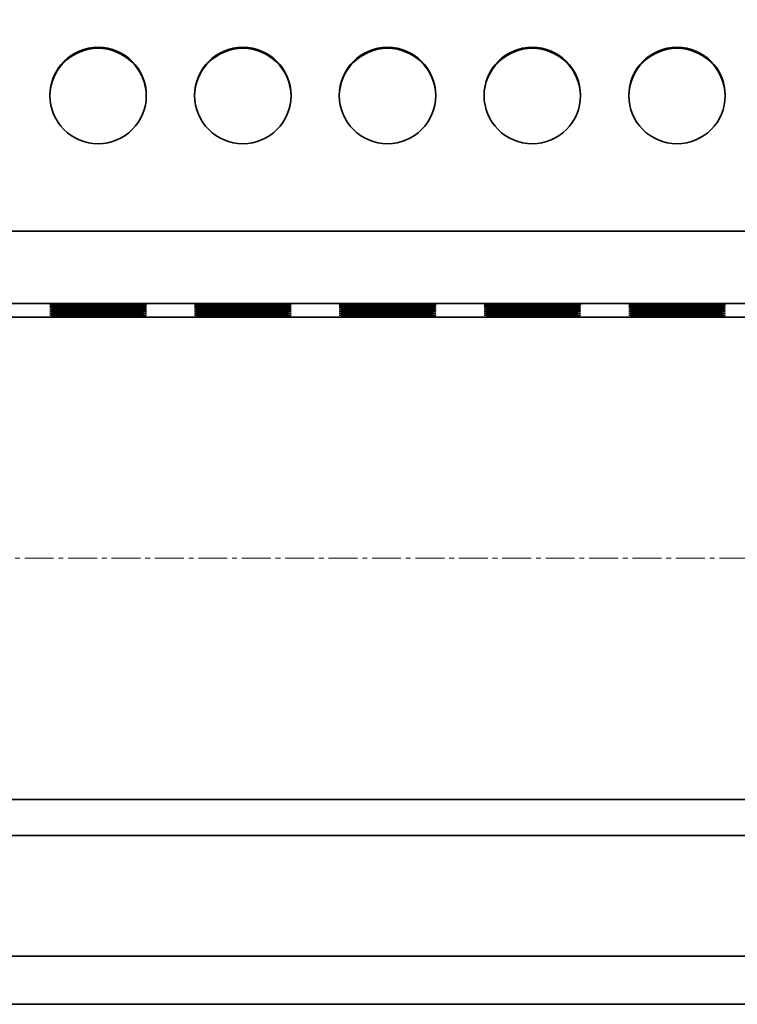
# Model space of a CAD drawing. Header units: millimetres. Extents: x 2945 to 26725, y -1082 to 16127.
# Tile 137 of 151: x 21576 to 21873, y 12148 to 12556. Entities that reach past the tile are written whole.
import ezdxf

# ---------------------------------------------------------------- set-up
doc = ezdxf.new("R2010")
doc.units = ezdxf.units.MM
doc.linetypes.add('点画线', pattern=[18, 12, -2, 2, -2])
doc.layers.get('0').update_dxf_attribs({"lineweight": 35})
for name, color, linetype, lineweight in [('中心线层', 1, '点画线', 18), ('几何体', 7, 'Continuous', 35), ('尺寸线层', 3, 'Continuous', 18)]:
    doc.layers.add(name, color=color, linetype=linetype, lineweight=lineweight)
doc.styles.add('标准', font='txt', dxfattribs={"width": 0.667})
doc.dimstyles.new('GB_尺寸', dxfattribs={"dimtxt": 3.5, "dimasz": 4, "dimexe": 2, "dimexo": 0, "dimtad": 1, "dimdsep": 46, "dimtxsty": '标准', "dimblk": '_CAXARROW', "dimcen": 0, "dimdle": 8, "dimazin": 2, "dimtfac": 0.707107, "dimtdec": 3, "dimtmove": 2, "dimatfit": 3, "dimfxl": 0, "dimfrac": 2, "dimtolj": 1, "dimarcsym": 0})

# ---------------------------------------------------------------- blocks, each defined once
blk = doc.blocks.new('*X159')
at = {"layer": '尺寸线层', "linetype": 'Continuous'}
for points in [[(20437.84, 13747.6), (20447.84, 13667.6), (20427.84, 13667.6)], [(20437.84, 10747.6), (20447.84, 10827.6), (20427.84, 10827.6)]]:
    blk.add_hatch(color=0, dxfattribs=at).paths.add_polyline_path(points, flags=0)
at = {"layer": '尺寸线层', "color": 0, "linetype": 'Continuous'}
for p, q in [((22045.93, 13747.6), (20397.84, 13747.6)), ((20437.84, 13747.6), (20437.84, 10747.6)), ((20790.93, 10747.6), (20397.84, 10747.6))]:
    blk.add_line(p, q, dxfattribs=at)
at = {"layer": '尺寸线层', "color": 0, "insert": (20390.72, 12247.6), "char_height": 70, "width": 255.1041, "attachment_point": 5, "rotation": 90, "line_spacing_factor": 1.15057, "style": '标准'}
blk.add_mtext('\\T1.1;3000', dxfattribs=at)
blk = doc.blocks.new('_CAXARROW')
blk.add_hatch(color=0).paths.add_polyline_path([(0, 0), (-1, 0.125), (-1, -0.125)], flags=0)

msp = doc.modelspace()

# ---------------------------------------------------------------- linework, layer by layer
at = {"layer": '中心线层'}
msp.add_line((23551.999, 12332.598), (20660.189, 12332.598), dxfattribs=at)
at = {"layer": '几何体'}
for p, q in [((23288.428, 12468.148), (20888.428, 12468.148)), ((23288.428, 12438.151), (20888.428, 12438.151)), ((23290.928, 12432.598), (20890.928, 12432.598)), ((20890.928, 12232.598), (23290.928, 12232.598)), ((20888.428, 12217.598), (23288.428, 12217.598)), ((23380.928, 12167.598), (20790.928, 12167.598)), ((23380.928, 12147.598), (20790.928, 12147.598))]:
    msp.add_line(p, q, dxfattribs=at)
for points in [[(21588.428, 12437.588), (21588.606, 12437.625), (21589.139, 12437.662), (21590.015, 12437.697), (21591.22, 12437.731), (21592.732, 12437.762), (21594.524, 12437.79), (21596.564, 12437.814), (21598.816, 12437.835), (21601.24, 12437.85), (21603.791, 12437.862), (21606.426, 12437.868), (21609.096, 12437.869), (21611.754, 12437.865), (21614.353, 12437.857), (21616.847, 12437.843), (21619.19, 12437.825), (21621.34, 12437.803), (21623.261, 12437.776), (21624.917, 12437.747), (21626.278, 12437.715), (21627.321, 12437.68), (21628.027, 12437.644), (21628.383, 12437.606), (21628.383, 12437.569), (21628.027, 12437.531), (21627.321, 12437.495), (21626.278, 12437.46), (21624.917, 12437.428), (21623.261, 12437.399), (21621.34, 12437.372), (21619.19, 12437.35), (21616.847, 12437.332), (21614.353, 12437.318), (21611.754, 12437.31), (21609.096, 12437.306), (21606.426, 12437.307), (21603.791, 12437.314), (21601.24, 12437.325), (21598.816, 12437.341), (21596.564, 12437.361), (21594.524, 12437.385), (21592.732, 12437.413), (21591.22, 12437.444), (21590.015, 12437.478), (21589.139, 12437.513), (21588.606, 12437.55), (21588.428, 12437.588)], [(21648.428, 12437.588), (21648.606, 12437.625), (21649.139, 12437.662), (21650.015, 12437.697), (21651.22, 12437.731), (21652.732, 12437.762), (21654.524, 12437.79), (21656.564, 12437.814), (21658.816, 12437.835), (21661.24, 12437.85), (21663.791, 12437.862), (21666.426, 12437.868), (21669.096, 12437.869), (21671.754, 12437.865), (21674.353, 12437.857), (21676.847, 12437.843), (21679.19, 12437.825), (21681.34, 12437.803), (21683.261, 12437.776), (21684.917, 12437.747), (21686.278, 12437.715), (21687.321, 12437.68), (21688.027, 12437.644), (21688.383, 12437.606), (21688.383, 12437.569), (21688.027, 12437.531), (21687.321, 12437.495), (21686.278, 12437.46), (21684.917, 12437.428), (21683.261, 12437.399), (21681.34, 12437.372), (21679.19, 12437.35), (21676.847, 12437.332), (21674.353, 12437.318), (21671.754, 12437.31), (21669.096, 12437.306), (21666.426, 12437.307), (21663.791, 12437.314), (21661.24, 12437.325), (21658.816, 12437.341), (21656.564, 12437.361), (21654.524, 12437.385), (21652.732, 12437.413), (21651.22, 12437.444), (21650.015, 12437.478), (21649.139, 12437.513), (21648.606, 12437.55), (21648.428, 12437.588)], [(21708.428, 12437.588), (21708.606, 12437.625), (21709.139, 12437.662), (21710.015, 12437.697), (21711.22, 12437.731), (21712.732, 12437.762), (21714.524, 12437.79), (21716.564, 12437.814), (21718.816, 12437.835), (21721.24, 12437.85), (21723.791, 12437.862), (21726.426, 12437.868), (21729.096, 12437.869), (21731.754, 12437.865), (21734.353, 12437.857), (21736.847, 12437.843), (21739.19, 12437.825), (21741.34, 12437.803), (21743.261, 12437.776), (21744.917, 12437.747), (21746.278, 12437.715), (21747.321, 12437.68), (21748.027, 12437.644), (21748.383, 12437.606), (21748.383, 12437.569), (21748.027, 12437.531), (21747.321, 12437.495), (21746.278, 12437.46), (21744.917, 12437.428), (21743.261, 12437.399), (21741.34, 12437.372), (21739.19, 12437.35), (21736.847, 12437.332), (21734.353, 12437.318), (21731.754, 12437.31), (21729.096, 12437.306), (21726.426, 12437.307), (21723.791, 12437.314), (21721.24, 12437.325), (21718.816, 12437.341), (21716.564, 12437.361), (21714.524, 12437.385), (21712.732, 12437.413), (21711.22, 12437.444), (21710.015, 12437.478), (21709.139, 12437.513), (21708.606, 12437.55), (21708.428, 12437.588)], [(21768.428, 12437.588), (21768.606, 12437.625), (21769.139, 12437.662), (21770.015, 12437.697), (21771.22, 12437.731), (21772.732, 12437.762), (21774.524, 12437.79), (21776.564, 12437.814), (21778.816, 12437.835), (21781.24, 12437.85), (21783.791, 12437.862), (21786.426, 12437.868), (21789.096, 12437.869), (21791.754, 12437.865), (21794.353, 12437.857), (21796.847, 12437.843), (21799.19, 12437.825), (21801.34, 12437.803), (21803.261, 12437.776), (21804.917, 12437.747), (21806.278, 12437.715), (21807.321, 12437.68), (21808.027, 12437.644), (21808.383, 12437.606), (21808.383, 12437.569), (21808.027, 12437.531), (21807.321, 12437.495), (21806.278, 12437.46), (21804.917, 12437.428), (21803.261, 12437.399), (21801.34, 12437.372), (21799.19, 12437.35), (21796.847, 12437.332), (21794.353, 12437.318), (21791.754, 12437.31), (21789.096, 12437.306), (21786.426, 12437.307), (21783.791, 12437.314), (21781.24, 12437.325), (21778.816, 12437.341), (21776.564, 12437.361), (21774.524, 12437.385), (21772.732, 12437.413), (21771.22, 12437.444), (21770.015, 12437.478), (21769.139, 12437.513), (21768.606, 12437.55), (21768.428, 12437.588)], [(21828.428, 12437.588), (21828.606, 12437.625), (21829.139, 12437.662), (21830.015, 12437.697), (21831.22, 12437.731), (21832.732, 12437.762), (21834.524, 12437.79), (21836.564, 12437.814), (21838.816, 12437.835), (21841.24, 12437.85), (21843.791, 12437.862), (21846.426, 12437.868), (21849.096, 12437.869), (21851.754, 12437.865), (21854.353, 12437.857), (21856.847, 12437.843), (21859.19, 12437.825), (21861.34, 12437.803), (21863.261, 12437.776), (21864.917, 12437.747), (21866.278, 12437.715), (21867.321, 12437.68), (21868.027, 12437.644), (21868.383, 12437.606), (21868.383, 12437.569), (21868.027, 12437.531), (21867.321, 12437.495), (21866.278, 12437.46), (21864.917, 12437.428), (21863.261, 12437.399), (21861.34, 12437.372), (21859.19, 12437.35), (21856.847, 12437.332), (21854.353, 12437.318), (21851.754, 12437.31), (21849.096, 12437.306), (21846.426, 12437.307), (21843.791, 12437.314), (21841.24, 12437.325), (21838.816, 12437.341), (21836.564, 12437.361), (21834.524, 12437.385), (21832.732, 12437.413), (21831.22, 12437.444), (21830.015, 12437.478), (21829.139, 12437.513), (21828.606, 12437.55), (21828.428, 12437.588)], [(21588.428, 12436.743), (21588.606, 12436.78), (21589.139, 12436.817), (21590.015, 12436.852), (21591.22, 12436.886), (21592.732, 12436.917), (21594.524, 12436.945), (21596.564, 12436.969), (21598.816, 12436.99), (21601.24, 12437.005), (21603.791, 12437.017), (21606.426, 12437.023), (21609.096, 12437.024), (21611.754, 12437.02), (21614.353, 12437.012), (21616.847, 12436.998), (21619.19, 12436.98), (21621.34, 12436.958), (21623.261, 12436.931), (21624.917, 12436.902), (21626.278, 12436.87), (21627.321, 12436.835), (21628.027, 12436.799), (21628.383, 12436.761), (21628.383, 12436.724), (21628.027, 12436.686), (21627.321, 12436.65), (21626.278, 12436.615), (21624.917, 12436.583), (21623.261, 12436.554), (21621.34, 12436.527), (21619.19, 12436.505), (21616.847, 12436.487), (21614.353, 12436.473), (21611.754, 12436.465), (21609.096, 12436.461), (21606.426, 12436.462), (21603.791, 12436.469), (21601.24, 12436.48), (21598.816, 12436.496), (21596.564, 12436.516), (21594.524, 12436.54), (21592.732, 12436.568), (21591.22, 12436.599), (21590.015, 12436.633), (21589.139, 12436.668), (21588.606, 12436.705), (21588.428, 12436.743)], [(21588.428, 12435.898), (21588.606, 12435.935), (21589.139, 12435.972), (21590.015, 12436.007), (21591.22, 12436.041), (21592.732, 12436.072), (21594.524, 12436.1), (21596.564, 12436.124), (21598.816, 12436.145), (21601.24, 12436.16), (21603.791, 12436.172), (21606.426, 12436.178), (21609.096, 12436.179), (21611.754, 12436.175), (21614.353, 12436.167), (21616.847, 12436.153), (21619.19, 12436.135), (21621.34, 12436.113), (21623.261, 12436.086), (21624.917, 12436.057), (21626.278, 12436.025), (21627.321, 12435.99), (21628.027, 12435.954), (21628.383, 12435.916), (21628.383, 12435.879), (21628.027, 12435.841), (21627.321, 12435.805), (21626.278, 12435.77), (21624.917, 12435.738), (21623.261, 12435.709), (21621.34, 12435.682), (21619.19, 12435.66), (21616.847, 12435.642), (21614.353, 12435.628), (21611.754, 12435.62), (21609.096, 12435.616), (21606.426, 12435.617), (21603.791, 12435.624), (21601.24, 12435.635), (21598.816, 12435.651), (21596.564, 12435.671), (21594.524, 12435.695), (21592.732, 12435.723), (21591.22, 12435.754), (21590.015, 12435.788), (21589.139, 12435.823), (21588.606, 12435.86), (21588.428, 12435.898)], [(21588.428, 12435.053), (21588.606, 12435.09), (21589.139, 12435.127), (21590.015, 12435.162), (21591.22, 12435.196), (21592.732, 12435.227), (21594.524, 12435.255), (21596.564, 12435.279), (21598.816, 12435.3), (21601.24, 12435.315), (21603.791, 12435.327), (21606.426, 12435.333), (21609.096, 12435.334), (21611.754, 12435.33), (21614.353, 12435.322), (21616.847, 12435.308), (21619.19, 12435.29), (21621.34, 12435.268), (21623.261, 12435.241), (21624.917, 12435.212), (21626.278, 12435.18), (21627.321, 12435.145), (21628.027, 12435.109), (21628.383, 12435.071), (21628.383, 12435.034), (21628.027, 12434.996), (21627.321, 12434.96), (21626.278, 12434.925), (21624.917, 12434.893), (21623.261, 12434.864), (21621.34, 12434.837), (21619.19, 12434.815), (21616.847, 12434.797), (21614.353, 12434.784), (21611.754, 12434.775), (21609.096, 12434.771), (21606.426, 12434.772), (21603.791, 12434.779), (21601.24, 12434.79), (21598.816, 12434.806), (21596.564, 12434.826), (21594.524, 12434.85), (21592.732, 12434.878), (21591.22, 12434.909), (21590.015, 12434.943), (21589.139, 12434.978), (21588.606, 12435.015), (21588.428, 12435.053)], [(21588.428, 12434.208), (21588.606, 12434.245), (21589.139, 12434.282), (21590.015, 12434.317), (21591.22, 12434.351), (21592.732, 12434.382), (21594.524, 12434.41), (21596.564, 12434.434), (21598.816, 12434.455), (21601.24, 12434.47), (21603.791, 12434.482), (21606.426, 12434.488), (21609.096, 12434.489), (21611.754, 12434.485), (21614.353, 12434.477), (21616.847, 12434.463), (21619.19, 12434.445), (21621.34, 12434.423), (21623.261, 12434.396), (21624.917, 12434.367), (21626.278, 12434.335), (21627.321, 12434.3), (21628.027, 12434.264), (21628.383, 12434.226), (21628.383, 12434.189), (21628.027, 12434.151), (21627.321, 12434.115), (21626.278, 12434.08), (21624.917, 12434.048), (21623.261, 12434.019), (21621.34, 12433.992), (21619.19, 12433.97), (21616.847, 12433.952), (21614.353, 12433.939), (21611.754, 12433.93), (21609.096, 12433.926), (21606.426, 12433.927), (21603.791, 12433.934), (21601.24, 12433.945), (21598.816, 12433.961), (21596.564, 12433.981), (21594.524, 12434.005), (21592.732, 12434.033), (21591.22, 12434.064), (21590.015, 12434.098), (21589.139, 12434.133), (21588.606, 12434.17), (21588.428, 12434.208)], [(21588.428, 12433.363), (21588.606, 12433.4), (21589.139, 12433.437), (21590.015, 12433.472), (21591.22, 12433.506), (21592.732, 12433.537), (21594.524, 12433.565), (21596.564, 12433.589), (21598.816, 12433.61), (21601.24, 12433.625), (21603.791, 12433.637), (21606.426, 12433.643), (21609.096, 12433.644), (21611.754, 12433.64), (21614.353, 12433.632), (21616.847, 12433.618), (21619.19, 12433.6), (21621.34, 12433.578), (21623.261, 12433.551), (21624.917, 12433.522), (21626.278, 12433.49), (21627.321, 12433.455), (21628.027, 12433.419), (21628.383, 12433.381), (21628.383, 12433.344), (21628.027, 12433.306), (21627.321, 12433.27), (21626.278, 12433.235), (21624.917, 12433.203), (21623.261, 12433.174), (21621.34, 12433.147), (21619.19, 12433.125), (21616.847, 12433.107), (21614.353, 12433.094), (21611.754, 12433.085), (21609.096, 12433.081), (21606.426, 12433.082), (21603.791, 12433.089), (21601.24, 12433.1), (21598.816, 12433.116), (21596.564, 12433.136), (21594.524, 12433.16), (21592.732, 12433.188), (21591.22, 12433.219), (21590.015, 12433.253), (21589.139, 12433.288), (21588.606, 12433.325), (21588.428, 12433.363)], [(21648.428, 12436.743), (21648.606, 12436.78), (21649.139, 12436.817), (21650.015, 12436.852), (21651.22, 12436.886), (21652.732, 12436.917), (21654.524, 12436.945), (21656.564, 12436.969), (21658.816, 12436.99), (21661.24, 12437.005), (21663.791, 12437.017), (21666.426, 12437.023), (21669.096, 12437.024), (21671.754, 12437.02), (21674.353, 12437.012), (21676.847, 12436.998), (21679.19, 12436.98), (21681.34, 12436.958), (21683.261, 12436.931), (21684.917, 12436.902), (21686.278, 12436.87), (21687.321, 12436.835), (21688.027, 12436.799), (21688.383, 12436.761), (21688.383, 12436.724), (21688.027, 12436.686), (21687.321, 12436.65), (21686.278, 12436.615), (21684.917, 12436.583), (21683.261, 12436.554), (21681.34, 12436.527), (21679.19, 12436.505), (21676.847, 12436.487), (21674.353, 12436.473), (21671.754, 12436.465), (21669.096, 12436.461), (21666.426, 12436.462), (21663.791, 12436.469), (21661.24, 12436.48), (21658.816, 12436.496), (21656.564, 12436.516), (21654.524, 12436.54), (21652.732, 12436.568), (21651.22, 12436.599), (21650.015, 12436.633), (21649.139, 12436.668), (21648.606, 12436.705), (21648.428, 12436.743)], [(21648.428, 12435.898), (21648.606, 12435.935), (21649.139, 12435.972), (21650.015, 12436.007), (21651.22, 12436.041), (21652.732, 12436.072), (21654.524, 12436.1), (21656.564, 12436.124), (21658.816, 12436.145), (21661.24, 12436.16), (21663.791, 12436.172), (21666.426, 12436.178), (21669.096, 12436.179), (21671.754, 12436.175), (21674.353, 12436.167), (21676.847, 12436.153), (21679.19, 12436.135), (21681.34, 12436.113), (21683.261, 12436.086), (21684.917, 12436.057), (21686.278, 12436.025), (21687.321, 12435.99), (21688.027, 12435.954), (21688.383, 12435.916), (21688.383, 12435.879), (21688.027, 12435.841), (21687.321, 12435.805), (21686.278, 12435.77), (21684.917, 12435.738), (21683.261, 12435.709), (21681.34, 12435.682), (21679.19, 12435.66), (21676.847, 12435.642), (21674.353, 12435.628), (21671.754, 12435.62), (21669.096, 12435.616), (21666.426, 12435.617), (21663.791, 12435.624), (21661.24, 12435.635), (21658.816, 12435.651), (21656.564, 12435.671), (21654.524, 12435.695), (21652.732, 12435.723), (21651.22, 12435.754), (21650.015, 12435.788), (21649.139, 12435.823), (21648.606, 12435.86), (21648.428, 12435.898)], [(21648.428, 12435.053), (21648.606, 12435.09), (21649.139, 12435.127), (21650.015, 12435.162), (21651.22, 12435.196), (21652.732, 12435.227), (21654.524, 12435.255), (21656.564, 12435.279), (21658.816, 12435.3), (21661.24, 12435.315), (21663.791, 12435.327), (21666.426, 12435.333), (21669.096, 12435.334), (21671.754, 12435.33), (21674.353, 12435.322), (21676.847, 12435.308), (21679.19, 12435.29), (21681.34, 12435.268), (21683.261, 12435.241), (21684.917, 12435.212), (21686.278, 12435.18), (21687.321, 12435.145), (21688.027, 12435.109), (21688.383, 12435.071), (21688.383, 12435.034), (21688.027, 12434.996), (21687.321, 12434.96), (21686.278, 12434.925), (21684.917, 12434.893), (21683.261, 12434.864), (21681.34, 12434.837), (21679.19, 12434.815), (21676.847, 12434.797), (21674.353, 12434.784), (21671.754, 12434.775), (21669.096, 12434.771), (21666.426, 12434.772), (21663.791, 12434.779), (21661.24, 12434.79), (21658.816, 12434.806), (21656.564, 12434.826), (21654.524, 12434.85), (21652.732, 12434.878), (21651.22, 12434.909), (21650.015, 12434.943), (21649.139, 12434.978), (21648.606, 12435.015), (21648.428, 12435.053)], [(21648.428, 12434.208), (21648.606, 12434.245), (21649.139, 12434.282), (21650.015, 12434.317), (21651.22, 12434.351), (21652.732, 12434.382), (21654.524, 12434.41), (21656.564, 12434.434), (21658.816, 12434.455), (21661.24, 12434.47), (21663.791, 12434.482), (21666.426, 12434.488), (21669.096, 12434.489), (21671.754, 12434.485), (21674.353, 12434.477), (21676.847, 12434.463), (21679.19, 12434.445), (21681.34, 12434.423), (21683.261, 12434.396), (21684.917, 12434.367), (21686.278, 12434.335), (21687.321, 12434.3), (21688.027, 12434.264), (21688.383, 12434.226), (21688.383, 12434.189), (21688.027, 12434.151), (21687.321, 12434.115), (21686.278, 12434.08), (21684.917, 12434.048), (21683.261, 12434.019), (21681.34, 12433.992), (21679.19, 12433.97), (21676.847, 12433.952), (21674.353, 12433.939), (21671.754, 12433.93), (21669.096, 12433.926), (21666.426, 12433.927), (21663.791, 12433.934), (21661.24, 12433.945), (21658.816, 12433.961), (21656.564, 12433.981), (21654.524, 12434.005), (21652.732, 12434.033), (21651.22, 12434.064), (21650.015, 12434.098), (21649.139, 12434.133), (21648.606, 12434.17), (21648.428, 12434.208)], [(21648.428, 12433.363), (21648.606, 12433.4), (21649.139, 12433.437), (21650.015, 12433.472), (21651.22, 12433.506), (21652.732, 12433.537), (21654.524, 12433.565), (21656.564, 12433.589), (21658.816, 12433.61), (21661.24, 12433.625), (21663.791, 12433.637), (21666.426, 12433.643), (21669.096, 12433.644), (21671.754, 12433.64), (21674.353, 12433.632), (21676.847, 12433.618), (21679.19, 12433.6), (21681.34, 12433.578), (21683.261, 12433.551), (21684.917, 12433.522), (21686.278, 12433.49), (21687.321, 12433.455), (21688.027, 12433.419), (21688.383, 12433.381), (21688.383, 12433.344), (21688.027, 12433.306), (21687.321, 12433.27), (21686.278, 12433.235), (21684.917, 12433.203), (21683.261, 12433.174), (21681.34, 12433.147), (21679.19, 12433.125), (21676.847, 12433.107), (21674.353, 12433.094), (21671.754, 12433.085), (21669.096, 12433.081), (21666.426, 12433.082), (21663.791, 12433.089), (21661.24, 12433.1), (21658.816, 12433.116), (21656.564, 12433.136), (21654.524, 12433.16), (21652.732, 12433.188), (21651.22, 12433.219), (21650.015, 12433.253), (21649.139, 12433.288), (21648.606, 12433.325), (21648.428, 12433.363)], [(21708.428, 12436.743), (21708.606, 12436.78), (21709.139, 12436.817), (21710.015, 12436.852), (21711.22, 12436.886), (21712.732, 12436.917), (21714.524, 12436.945), (21716.564, 12436.969), (21718.816, 12436.99), (21721.24, 12437.005), (21723.791, 12437.017), (21726.426, 12437.023), (21729.096, 12437.024), (21731.754, 12437.02), (21734.353, 12437.012), (21736.847, 12436.998), (21739.19, 12436.98), (21741.34, 12436.958), (21743.261, 12436.931), (21744.917, 12436.902), (21746.278, 12436.87), (21747.321, 12436.835), (21748.027, 12436.799), (21748.383, 12436.761), (21748.383, 12436.724), (21748.027, 12436.686), (21747.321, 12436.65), (21746.278, 12436.615), (21744.917, 12436.583), (21743.261, 12436.554), (21741.34, 12436.527), (21739.19, 12436.505), (21736.847, 12436.487), (21734.353, 12436.473), (21731.754, 12436.465), (21729.096, 12436.461), (21726.426, 12436.462), (21723.791, 12436.469), (21721.24, 12436.48), (21718.816, 12436.496), (21716.564, 12436.516), (21714.524, 12436.54), (21712.732, 12436.568), (21711.22, 12436.599), (21710.015, 12436.633), (21709.139, 12436.668), (21708.606, 12436.705), (21708.428, 12436.743)], [(21708.428, 12435.898), (21708.606, 12435.935), (21709.139, 12435.972), (21710.015, 12436.007), (21711.22, 12436.041), (21712.732, 12436.072), (21714.524, 12436.1), (21716.564, 12436.124), (21718.816, 12436.145), (21721.24, 12436.16), (21723.791, 12436.172), (21726.426, 12436.178), (21729.096, 12436.179), (21731.754, 12436.175), (21734.353, 12436.167), (21736.847, 12436.153), (21739.19, 12436.135), (21741.34, 12436.113), (21743.261, 12436.086), (21744.917, 12436.057), (21746.278, 12436.025), (21747.321, 12435.99), (21748.027, 12435.954), (21748.383, 12435.916), (21748.383, 12435.879), (21748.027, 12435.841), (21747.321, 12435.805), (21746.278, 12435.77), (21744.917, 12435.738), (21743.261, 12435.709), (21741.34, 12435.682), (21739.19, 12435.66), (21736.847, 12435.642), (21734.353, 12435.628), (21731.754, 12435.62), (21729.096, 12435.616), (21726.426, 12435.617), (21723.791, 12435.624), (21721.24, 12435.635), (21718.816, 12435.651), (21716.564, 12435.671), (21714.524, 12435.695), (21712.732, 12435.723), (21711.22, 12435.754), (21710.015, 12435.788), (21709.139, 12435.823), (21708.606, 12435.86), (21708.428, 12435.898)], [(21708.428, 12435.053), (21708.606, 12435.09), (21709.139, 12435.127), (21710.015, 12435.162), (21711.22, 12435.196), (21712.732, 12435.227), (21714.524, 12435.255), (21716.564, 12435.279), (21718.816, 12435.3), (21721.24, 12435.315), (21723.791, 12435.327), (21726.426, 12435.333), (21729.096, 12435.334), (21731.754, 12435.33), (21734.353, 12435.322), (21736.847, 12435.308), (21739.19, 12435.29), (21741.34, 12435.268), (21743.261, 12435.241), (21744.917, 12435.212), (21746.278, 12435.18), (21747.321, 12435.145), (21748.027, 12435.109), (21748.383, 12435.071), (21748.383, 12435.034), (21748.027, 12434.996), (21747.321, 12434.96), (21746.278, 12434.925), (21744.917, 12434.893), (21743.261, 12434.864), (21741.34, 12434.837), (21739.19, 12434.815), (21736.847, 12434.797), (21734.353, 12434.784), (21731.754, 12434.775), (21729.096, 12434.771), (21726.426, 12434.772), (21723.791, 12434.779), (21721.24, 12434.79), (21718.816, 12434.806), (21716.564, 12434.826), (21714.524, 12434.85), (21712.732, 12434.878), (21711.22, 12434.909), (21710.015, 12434.943), (21709.139, 12434.978), (21708.606, 12435.015), (21708.428, 12435.053)], [(21708.428, 12434.208), (21708.606, 12434.245), (21709.139, 12434.282), (21710.015, 12434.317), (21711.22, 12434.351), (21712.732, 12434.382), (21714.524, 12434.41), (21716.564, 12434.434), (21718.816, 12434.455), (21721.24, 12434.47), (21723.791, 12434.482), (21726.426, 12434.488), (21729.096, 12434.489), (21731.754, 12434.485), (21734.353, 12434.477), (21736.847, 12434.463), (21739.19, 12434.445), (21741.34, 12434.423), (21743.261, 12434.396), (21744.917, 12434.367), (21746.278, 12434.335), (21747.321, 12434.3), (21748.027, 12434.264), (21748.383, 12434.226), (21748.383, 12434.189), (21748.027, 12434.151), (21747.321, 12434.115), (21746.278, 12434.08), (21744.917, 12434.048), (21743.261, 12434.019), (21741.34, 12433.992), (21739.19, 12433.97), (21736.847, 12433.952), (21734.353, 12433.939), (21731.754, 12433.93), (21729.096, 12433.926), (21726.426, 12433.927), (21723.791, 12433.934), (21721.24, 12433.945), (21718.816, 12433.961), (21716.564, 12433.981), (21714.524, 12434.005), (21712.732, 12434.033), (21711.22, 12434.064), (21710.015, 12434.098), (21709.139, 12434.133), (21708.606, 12434.17), (21708.428, 12434.208)], [(21708.428, 12433.363), (21708.606, 12433.4), (21709.139, 12433.437), (21710.015, 12433.472), (21711.22, 12433.506), (21712.732, 12433.537), (21714.524, 12433.565), (21716.564, 12433.589), (21718.816, 12433.61), (21721.24, 12433.625), (21723.791, 12433.637), (21726.426, 12433.643), (21729.096, 12433.644), (21731.754, 12433.64), (21734.353, 12433.632), (21736.847, 12433.618), (21739.19, 12433.6), (21741.34, 12433.578), (21743.261, 12433.551), (21744.917, 12433.522), (21746.278, 12433.49), (21747.321, 12433.455), (21748.027, 12433.419), (21748.383, 12433.381), (21748.383, 12433.344), (21748.027, 12433.306), (21747.321, 12433.27), (21746.278, 12433.235), (21744.917, 12433.203), (21743.261, 12433.174), (21741.34, 12433.147), (21739.19, 12433.125), (21736.847, 12433.107), (21734.353, 12433.094), (21731.754, 12433.085), (21729.096, 12433.081), (21726.426, 12433.082), (21723.791, 12433.089), (21721.24, 12433.1), (21718.816, 12433.116), (21716.564, 12433.136), (21714.524, 12433.16), (21712.732, 12433.188), (21711.22, 12433.219), (21710.015, 12433.253), (21709.139, 12433.288), (21708.606, 12433.325), (21708.428, 12433.363)], [(21768.428, 12436.743), (21768.606, 12436.78), (21769.139, 12436.817), (21770.015, 12436.852), (21771.22, 12436.886), (21772.732, 12436.917), (21774.524, 12436.945), (21776.564, 12436.969), (21778.816, 12436.99), (21781.24, 12437.005), (21783.791, 12437.017), (21786.426, 12437.023), (21789.096, 12437.024), (21791.754, 12437.02), (21794.353, 12437.012), (21796.847, 12436.998), (21799.19, 12436.98), (21801.34, 12436.958), (21803.261, 12436.931), (21804.917, 12436.902), (21806.278, 12436.87), (21807.321, 12436.835), (21808.027, 12436.799), (21808.383, 12436.761), (21808.383, 12436.724), (21808.027, 12436.686), (21807.321, 12436.65), (21806.278, 12436.615), (21804.917, 12436.583), (21803.261, 12436.554), (21801.34, 12436.527), (21799.19, 12436.505), (21796.847, 12436.487), (21794.353, 12436.473), (21791.754, 12436.465), (21789.096, 12436.461), (21786.426, 12436.462), (21783.791, 12436.469), (21781.24, 12436.48), (21778.816, 12436.496), (21776.564, 12436.516), (21774.524, 12436.54), (21772.732, 12436.568), (21771.22, 12436.599), (21770.015, 12436.633), (21769.139, 12436.668), (21768.606, 12436.705), (21768.428, 12436.743)], [(21768.428, 12435.898), (21768.606, 12435.935), (21769.139, 12435.972), (21770.015, 12436.007), (21771.22, 12436.041), (21772.732, 12436.072), (21774.524, 12436.1), (21776.564, 12436.124), (21778.816, 12436.145), (21781.24, 12436.16), (21783.791, 12436.172), (21786.426, 12436.178), (21789.096, 12436.179), (21791.754, 12436.175), (21794.353, 12436.167), (21796.847, 12436.153), (21799.19, 12436.135), (21801.34, 12436.113), (21803.261, 12436.086), (21804.917, 12436.057), (21806.278, 12436.025), (21807.321, 12435.99), (21808.027, 12435.954), (21808.383, 12435.916), (21808.383, 12435.879), (21808.027, 12435.841), (21807.321, 12435.805), (21806.278, 12435.77), (21804.917, 12435.738), (21803.261, 12435.709), (21801.34, 12435.682), (21799.19, 12435.66), (21796.847, 12435.642), (21794.353, 12435.628), (21791.754, 12435.62), (21789.096, 12435.616), (21786.426, 12435.617), (21783.791, 12435.624), (21781.24, 12435.635), (21778.816, 12435.651), (21776.564, 12435.671), (21774.524, 12435.695), (21772.732, 12435.723), (21771.22, 12435.754), (21770.015, 12435.788), (21769.139, 12435.823), (21768.606, 12435.86), (21768.428, 12435.898)], [(21768.428, 12435.053), (21768.606, 12435.09), (21769.139, 12435.127), (21770.015, 12435.162), (21771.22, 12435.196), (21772.732, 12435.227), (21774.524, 12435.255), (21776.564, 12435.279), (21778.816, 12435.3), (21781.24, 12435.315), (21783.791, 12435.327), (21786.426, 12435.333), (21789.096, 12435.334), (21791.754, 12435.33), (21794.353, 12435.322), (21796.847, 12435.308), (21799.19, 12435.29), (21801.34, 12435.268), (21803.261, 12435.241), (21804.917, 12435.212), (21806.278, 12435.18), (21807.321, 12435.145), (21808.027, 12435.109), (21808.383, 12435.071), (21808.383, 12435.034), (21808.027, 12434.996), (21807.321, 12434.96), (21806.278, 12434.925), (21804.917, 12434.893), (21803.261, 12434.864), (21801.34, 12434.837), (21799.19, 12434.815), (21796.847, 12434.797), (21794.353, 12434.784), (21791.754, 12434.775), (21789.096, 12434.771), (21786.426, 12434.772), (21783.791, 12434.779), (21781.24, 12434.79), (21778.816, 12434.806), (21776.564, 12434.826), (21774.524, 12434.85), (21772.732, 12434.878), (21771.22, 12434.909), (21770.015, 12434.943), (21769.139, 12434.978), (21768.606, 12435.015), (21768.428, 12435.053)], [(21768.428, 12434.208), (21768.606, 12434.245), (21769.139, 12434.282), (21770.015, 12434.317), (21771.22, 12434.351), (21772.732, 12434.382), (21774.524, 12434.41), (21776.564, 12434.434), (21778.816, 12434.455), (21781.24, 12434.47), (21783.791, 12434.482), (21786.426, 12434.488), (21789.096, 12434.489), (21791.754, 12434.485), (21794.353, 12434.477), (21796.847, 12434.463), (21799.19, 12434.445), (21801.34, 12434.423), (21803.261, 12434.396), (21804.917, 12434.367), (21806.278, 12434.335), (21807.321, 12434.3), (21808.027, 12434.264), (21808.383, 12434.226), (21808.383, 12434.189), (21808.027, 12434.151), (21807.321, 12434.115), (21806.278, 12434.08), (21804.917, 12434.048), (21803.261, 12434.019), (21801.34, 12433.992), (21799.19, 12433.97), (21796.847, 12433.952), (21794.353, 12433.939), (21791.754, 12433.93), (21789.096, 12433.926), (21786.426, 12433.927), (21783.791, 12433.934), (21781.24, 12433.945), (21778.816, 12433.961), (21776.564, 12433.981), (21774.524, 12434.005), (21772.732, 12434.033), (21771.22, 12434.064), (21770.015, 12434.098), (21769.139, 12434.133), (21768.606, 12434.17), (21768.428, 12434.208)], [(21768.428, 12433.363), (21768.606, 12433.4), (21769.139, 12433.437), (21770.015, 12433.472), (21771.22, 12433.506), (21772.732, 12433.537), (21774.524, 12433.565), (21776.564, 12433.589), (21778.816, 12433.61), (21781.24, 12433.625), (21783.791, 12433.637), (21786.426, 12433.643), (21789.096, 12433.644), (21791.754, 12433.64), (21794.353, 12433.632), (21796.847, 12433.618), (21799.19, 12433.6), (21801.34, 12433.578), (21803.261, 12433.551), (21804.917, 12433.522), (21806.278, 12433.49), (21807.321, 12433.455), (21808.027, 12433.419), (21808.383, 12433.381), (21808.383, 12433.344), (21808.027, 12433.306), (21807.321, 12433.27), (21806.278, 12433.235), (21804.917, 12433.203), (21803.261, 12433.174), (21801.34, 12433.147), (21799.19, 12433.125), (21796.847, 12433.107), (21794.353, 12433.094), (21791.754, 12433.085), (21789.096, 12433.081), (21786.426, 12433.082), (21783.791, 12433.089), (21781.24, 12433.1), (21778.816, 12433.116), (21776.564, 12433.136), (21774.524, 12433.16), (21772.732, 12433.188), (21771.22, 12433.219), (21770.015, 12433.253), (21769.139, 12433.288), (21768.606, 12433.325), (21768.428, 12433.363)], [(21828.428, 12436.743), (21828.606, 12436.78), (21829.139, 12436.817), (21830.015, 12436.852), (21831.22, 12436.886), (21832.732, 12436.917), (21834.524, 12436.945), (21836.564, 12436.969), (21838.816, 12436.99), (21841.24, 12437.005), (21843.791, 12437.017), (21846.426, 12437.023), (21849.096, 12437.024), (21851.754, 12437.02), (21854.353, 12437.012), (21856.847, 12436.998), (21859.19, 12436.98), (21861.34, 12436.958), (21863.261, 12436.931), (21864.917, 12436.902), (21866.278, 12436.87), (21867.321, 12436.835), (21868.027, 12436.799), (21868.383, 12436.761), (21868.383, 12436.724), (21868.027, 12436.686), (21867.321, 12436.65), (21866.278, 12436.615), (21864.917, 12436.583), (21863.261, 12436.554), (21861.34, 12436.527), (21859.19, 12436.505), (21856.847, 12436.487), (21854.353, 12436.473), (21851.754, 12436.465), (21849.096, 12436.461), (21846.426, 12436.462), (21843.791, 12436.469), (21841.24, 12436.48), (21838.816, 12436.496), (21836.564, 12436.516), (21834.524, 12436.54), (21832.732, 12436.568), (21831.22, 12436.599), (21830.015, 12436.633), (21829.139, 12436.668), (21828.606, 12436.705), (21828.428, 12436.743)], [(21828.428, 12435.898), (21828.606, 12435.935), (21829.139, 12435.972), (21830.015, 12436.007), (21831.22, 12436.041), (21832.732, 12436.072), (21834.524, 12436.1), (21836.564, 12436.124), (21838.816, 12436.145), (21841.24, 12436.16), (21843.791, 12436.172), (21846.426, 12436.178), (21849.096, 12436.179), (21851.754, 12436.175), (21854.353, 12436.167), (21856.847, 12436.153), (21859.19, 12436.135), (21861.34, 12436.113), (21863.261, 12436.086), (21864.917, 12436.057), (21866.278, 12436.025), (21867.321, 12435.99), (21868.027, 12435.954), (21868.383, 12435.916), (21868.383, 12435.879), (21868.027, 12435.841), (21867.321, 12435.805), (21866.278, 12435.77), (21864.917, 12435.738), (21863.261, 12435.709), (21861.34, 12435.682), (21859.19, 12435.66), (21856.847, 12435.642), (21854.353, 12435.628), (21851.754, 12435.62), (21849.096, 12435.616), (21846.426, 12435.617), (21843.791, 12435.624), (21841.24, 12435.635), (21838.816, 12435.651), (21836.564, 12435.671), (21834.524, 12435.695), (21832.732, 12435.723), (21831.22, 12435.754), (21830.015, 12435.788), (21829.139, 12435.823), (21828.606, 12435.86), (21828.428, 12435.898)], [(21828.428, 12435.053), (21828.606, 12435.09), (21829.139, 12435.127), (21830.015, 12435.162), (21831.22, 12435.196), (21832.732, 12435.227), (21834.524, 12435.255), (21836.564, 12435.279), (21838.816, 12435.3), (21841.24, 12435.315), (21843.791, 12435.327), (21846.426, 12435.333), (21849.096, 12435.334), (21851.754, 12435.33), (21854.353, 12435.322), (21856.847, 12435.308), (21859.19, 12435.29), (21861.34, 12435.268), (21863.261, 12435.241), (21864.917, 12435.212), (21866.278, 12435.18), (21867.321, 12435.145), (21868.027, 12435.109), (21868.383, 12435.071), (21868.383, 12435.034), (21868.027, 12434.996), (21867.321, 12434.96), (21866.278, 12434.925), (21864.917, 12434.893), (21863.261, 12434.864), (21861.34, 12434.837), (21859.19, 12434.815), (21856.847, 12434.797), (21854.353, 12434.784), (21851.754, 12434.775), (21849.096, 12434.771), (21846.426, 12434.772), (21843.791, 12434.779), (21841.24, 12434.79), (21838.816, 12434.806), (21836.564, 12434.826), (21834.524, 12434.85), (21832.732, 12434.878), (21831.22, 12434.909), (21830.015, 12434.943), (21829.139, 12434.978), (21828.606, 12435.015), (21828.428, 12435.053)], [(21828.428, 12434.208), (21828.606, 12434.245), (21829.139, 12434.282), (21830.015, 12434.317), (21831.22, 12434.351), (21832.732, 12434.382), (21834.524, 12434.41), (21836.564, 12434.434), (21838.816, 12434.455), (21841.24, 12434.47), (21843.791, 12434.482), (21846.426, 12434.488), (21849.096, 12434.489), (21851.754, 12434.485), (21854.353, 12434.477), (21856.847, 12434.463), (21859.19, 12434.445), (21861.34, 12434.423), (21863.261, 12434.396), (21864.917, 12434.367), (21866.278, 12434.335), (21867.321, 12434.3), (21868.027, 12434.264), (21868.383, 12434.226), (21868.383, 12434.189), (21868.027, 12434.151), (21867.321, 12434.115), (21866.278, 12434.08), (21864.917, 12434.048), (21863.261, 12434.019), (21861.34, 12433.992), (21859.19, 12433.97), (21856.847, 12433.952), (21854.353, 12433.939), (21851.754, 12433.93), (21849.096, 12433.926), (21846.426, 12433.927), (21843.791, 12433.934), (21841.24, 12433.945), (21838.816, 12433.961), (21836.564, 12433.981), (21834.524, 12434.005), (21832.732, 12434.033), (21831.22, 12434.064), (21830.015, 12434.098), (21829.139, 12434.133), (21828.606, 12434.17), (21828.428, 12434.208)], [(21828.428, 12433.363), (21828.606, 12433.4), (21829.139, 12433.437), (21830.015, 12433.472), (21831.22, 12433.506), (21832.732, 12433.537), (21834.524, 12433.565), (21836.564, 12433.589), (21838.816, 12433.61), (21841.24, 12433.625), (21843.791, 12433.637), (21846.426, 12433.643), (21849.096, 12433.644), (21851.754, 12433.64), (21854.353, 12433.632), (21856.847, 12433.618), (21859.19, 12433.6), (21861.34, 12433.578), (21863.261, 12433.551), (21864.917, 12433.522), (21866.278, 12433.49), (21867.321, 12433.455), (21868.027, 12433.419), (21868.383, 12433.381), (21868.383, 12433.344), (21868.027, 12433.306), (21867.321, 12433.27), (21866.278, 12433.235), (21864.917, 12433.203), (21863.261, 12433.174), (21861.34, 12433.147), (21859.19, 12433.125), (21856.847, 12433.107), (21854.353, 12433.094), (21851.754, 12433.085), (21849.096, 12433.081), (21846.426, 12433.082), (21843.791, 12433.089), (21841.24, 12433.1), (21838.816, 12433.116), (21836.564, 12433.136), (21834.524, 12433.16), (21832.732, 12433.188), (21831.22, 12433.219), (21830.015, 12433.253), (21829.139, 12433.288), (21828.606, 12433.325), (21828.428, 12433.363)], [(21589.26, 12432.598), (21590.015, 12432.627), (21591.22, 12432.661), (21592.732, 12432.692), (21594.524, 12432.72), (21596.564, 12432.744), (21598.816, 12432.765), (21601.24, 12432.78), (21603.791, 12432.792), (21606.426, 12432.798), (21609.096, 12432.799), (21611.754, 12432.795), (21614.353, 12432.787), (21616.847, 12432.773), (21619.19, 12432.755), (21621.34, 12432.733), (21623.261, 12432.706), (21624.917, 12432.677), (21626.278, 12432.645), (21627.321, 12432.61), (21627.596, 12432.598)], [(21649.26, 12432.598), (21650.015, 12432.627), (21651.22, 12432.661), (21652.732, 12432.692), (21654.524, 12432.72), (21656.564, 12432.744), (21658.816, 12432.765), (21661.24, 12432.78), (21663.791, 12432.792), (21666.426, 12432.798), (21669.096, 12432.799), (21671.754, 12432.795), (21674.353, 12432.787), (21676.847, 12432.773), (21679.19, 12432.755), (21681.34, 12432.733), (21683.261, 12432.706), (21684.917, 12432.677), (21686.278, 12432.645), (21687.321, 12432.61), (21687.596, 12432.598)], [(21709.26, 12432.598), (21710.015, 12432.627), (21711.22, 12432.661), (21712.732, 12432.692), (21714.524, 12432.72), (21716.564, 12432.744), (21718.816, 12432.765), (21721.24, 12432.78), (21723.791, 12432.792), (21726.426, 12432.798), (21729.096, 12432.799), (21731.754, 12432.795), (21734.353, 12432.787), (21736.847, 12432.773), (21739.19, 12432.755), (21741.34, 12432.733), (21743.261, 12432.706), (21744.917, 12432.677), (21746.278, 12432.645), (21747.321, 12432.61), (21747.596, 12432.598)], [(21769.26, 12432.598), (21770.015, 12432.627), (21771.22, 12432.661), (21772.732, 12432.692), (21774.524, 12432.72), (21776.564, 12432.744), (21778.816, 12432.765), (21781.24, 12432.78), (21783.791, 12432.792), (21786.426, 12432.798), (21789.096, 12432.799), (21791.754, 12432.795), (21794.353, 12432.787), (21796.847, 12432.773), (21799.19, 12432.755), (21801.34, 12432.733), (21803.261, 12432.706), (21804.917, 12432.677), (21806.278, 12432.645), (21807.321, 12432.61), (21807.596, 12432.598)], [(21829.26, 12432.598), (21830.015, 12432.627), (21831.22, 12432.661), (21832.732, 12432.692), (21834.524, 12432.72), (21836.564, 12432.744), (21838.816, 12432.765), (21841.24, 12432.78), (21843.791, 12432.792), (21846.426, 12432.798), (21849.096, 12432.799), (21851.754, 12432.795), (21854.353, 12432.787), (21856.847, 12432.773), (21859.19, 12432.755), (21861.34, 12432.733), (21863.261, 12432.706), (21864.917, 12432.677), (21866.278, 12432.645), (21867.321, 12432.61), (21867.596, 12432.598)]]:
    msp.add_lwpolyline(points, dxfattribs=at)
for centre in [(21608.428, 12524.479), (21668.428, 12524.479), (21728.428, 12524.479), (21788.428, 12524.479), (21848.428, 12524.479)]:
    msp.add_circle(centre, 19.999, dxfattribs=at)
for centre, start, end in [((21608.427, 12524.057), 89.99712, 179.39195), ((21608.429, 12524.057), 0.60805, 90.00288), ((21668.427, 12524.057), 89.99712, 179.39195), ((21668.429, 12524.057), 0.60805, 90.00288), ((21728.427, 12524.057), 89.99712, 179.39195), ((21728.429, 12524.057), 0.60805, 90.00288), ((21788.427, 12524.057), 89.99712, 179.39195), ((21788.429, 12524.057), 0.60805, 90.00288), ((21848.427, 12524.057), 89.99712, 179.39195), ((21848.429, 12524.057), 0.60805, 90.00288)]:
    msp.add_arc(centre, 19.999, start, end, dxfattribs=at)

# ---------------------------------------------------------------- dimensions: what is measured, and where the dimension line sits
at = {"layer": '尺寸线层'}
dim = msp.add_linear_dim(base=(20437.841, 10747.598), p1=(22045.928, 13747.598), p2=(20790.928, 10747.598), angle=270, dimstyle='GB_尺寸', override={"dimscale": 20, "dimsah": 1, "dimtfill": 1, "dimtzin": 0}, dxfattribs=at)
dim.commit()
dim.dimension.update_dxf_attribs({"geometry": '*X159', "text_midpoint": (20390.719, 12247.598), "dimtype": 160})

doc.saveas('drawing.dxf')
